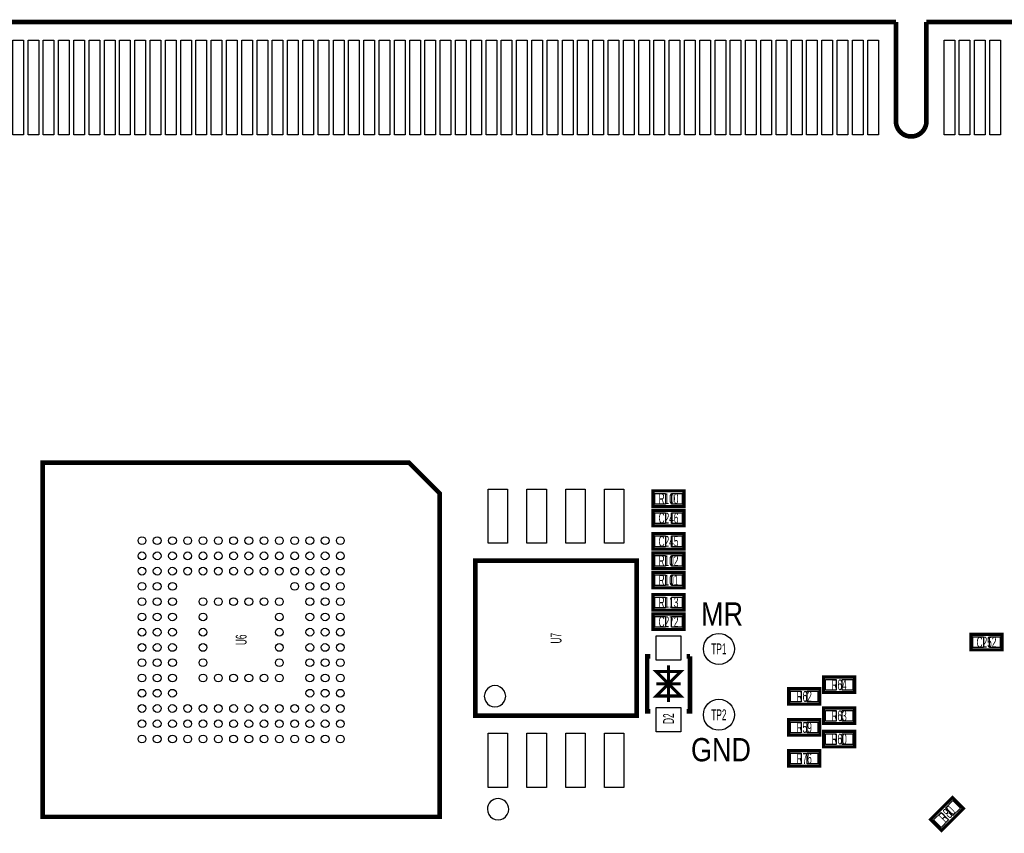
# Model space of a CAD drawing. Extents: x -5.4 to 82.1, y -0.1 to 50.1.
# Tile 3 of 4: x 13.8 to 46, y 23.4 to 50.1. Entities that reach past the tile are written whole.
import ezdxf
from ezdxf.enums import TextEntityAlignment as Align

# ---------------------------------------------------------------- set-up
doc = ezdxf.new("R2010")
doc.units = 0
doc.layers.add('DXF', color=2, linetype='CONTINUOUS')

msp = doc.modelspace()

# ---------------------------------------------------------------- linework, layer by layer
at = {"layer": 'DXF'}
for points, const_width in [([(0, 1.999996), (0, 49.492103), (0.508, 50.000103), (42.500093, 50.000103)], 0.1524), ([(42.500093, 50.000103), (42.500093, 46.750199)], 0.1524), ([(81.999988, 49.492103), (81.491988, 50.000103), (43.500091, 50.000103), (81.491988, 50.000103)], 0.1524), ([(43.500091, 46.750199), (43.500091, 50.000103)], 0.1524), ([(43.499888, 46.750199), (43.500091, 46.750199)], 0.1524), ([(27.556612, 34.561196), (27.556612, 23.961217), (14.556588, 23.961217), (14.556588, 35.561194), (26.556589, 35.561194), (27.556612, 34.561196)], 0.150012), ([(35.56, 34.638005), (34.544, 34.638005), (34.544, 34.130005), (35.56, 34.130005), (35.56, 34.638005)], 0.1016), ([(34.544, 33.495005), (35.56, 33.495005), (35.56, 34.003005), (34.544, 34.003005), (34.544, 33.495005)], 0.1016), ([(35.56, 33.241005), (34.544, 33.241005), (34.544, 32.733005), (35.56, 32.733005), (35.56, 33.241005)], 0.1016), ([(35.56, 32.606005), (34.544, 32.606005), (34.544, 32.098005), (35.56, 32.098005), (35.56, 32.606005)], 0.1016), ([(34.009101, 27.272005), (34.009101, 32.352005), (28.728899, 32.352005), (28.728899, 27.272005), (34.009101, 27.272005)], 0.1524), ([(34.544, 31.463005), (35.56, 31.463005), (35.56, 31.971005), (34.544, 31.971005), (34.544, 31.463005)], 0.1016), ([(35.56, 31.242), (34.544, 31.242), (34.544, 30.734), (35.56, 30.734), (35.56, 31.242)], 0.1016), ([(34.544, 30.099), (35.56, 30.099), (35.56, 30.607), (34.544, 30.607), (34.544, 30.099)], 0.1016), ([(45.974, 29.939005), (44.958, 29.939005), (44.958, 29.431005), (45.974, 29.431005), (45.974, 29.939005)], 0.1016), ([(34.452001, 29.220998), (34.352001, 29.220998), (34.352001, 27.421002), (34.452001, 27.421002)], 0.150012), ([(35.751999, 29.220998), (35.751999, 27.421002), (35.651999, 27.421002)], 0.150012), ([(35.751999, 29.220998), (35.651999, 29.220998)], 0.150012), ([(35.052, 28.321), (34.652001, 28.720999), (35.451999, 28.720999), (35.052, 28.321), (35.451999, 27.921001), (34.652001, 27.921001), (35.052, 28.321)], 0.1), ([(35.052, 28.920999), (35.052, 27.721001)], 0.1), ([(41.148, 28.542005), (40.132, 28.542005), (40.132, 28.034005), (41.148, 28.034005), (41.148, 28.542005)], 0.1016), ([(34.652001, 28.321), (35.451999, 28.321)], 0.1), ([(40.005, 28.161005), (38.989, 28.161005), (38.989, 27.653005), (40.005, 27.653005), (40.005, 28.161005)], 0.1016), ([(41.148, 27.526005), (40.132, 27.526005), (40.132, 27.018005), (41.148, 27.018005), (41.148, 27.526005)], 0.1016), ([(40.005, 27.145005), (38.989, 27.145005), (38.989, 26.637005), (40.005, 26.637005), (40.005, 27.145005)], 0.1016), ([(41.148, 26.764005), (40.132, 26.764005), (40.132, 26.256005), (41.148, 26.256005), (41.148, 26.764005)], 0.1016), ([(40.005, 26.129005), (38.989, 26.129005), (38.989, 25.621005), (40.005, 25.621005), (40.005, 26.129005)], 0.1016), ([(44.352185, 24.595074), (43.633771, 23.87666), (43.992978, 23.517454), (44.711391, 24.235867), (44.352185, 24.595074)], 0.1016)]:
    msp.add_lwpolyline(points, dxfattribs=dict(at, const_width=const_width))
for points in [[(0.508, 50.000103), (0, 49.492103), (0, 1.999996, 0.414214), (1.999996, 0), (79.999992, 0, 0.414214), (81.999988, 1.999996), (81.999988, 49.492103), (81.491988, 50.000103), (43.500091, 50.000103), (43.500091, 46.750199), (43.499888, 46.750199, -1.000207), (42.500093, 46.750199), (42.500093, 50.000103)], [(29.718991, 27.912009, 1), (29.019009, 27.912002, 1)], [(29.819041, 24.212017, 1), (29.118959, 24.211994, 1)]]:
    msp.add_lwpolyline(points, format="xyb", close=True, dxfattribs=at)
for points in [[(13.575081, 46.300187), (13.575081, 49.400181), (13.925093, 49.400181), (13.925093, 46.300187)], [(14.074978, 46.300187), (14.074978, 49.400181), (14.42499, 49.400181), (14.42499, 46.300187)], [(14.575079, 46.300187), (14.575079, 49.400181), (14.925091, 49.400181), (14.925091, 46.300187)], [(15.074976, 46.300187), (15.074976, 49.400181), (15.424988, 49.400181), (15.424988, 46.300187)], [(15.575077, 46.300187), (15.575077, 49.400181), (15.925089, 49.400181), (15.925089, 46.300187)], [(16.074974, 46.300187), (16.074974, 49.400181), (16.424986, 49.400181), (16.424986, 46.300187)], [(16.575075, 46.300187), (16.575075, 49.400181), (16.925087, 49.400181), (16.925087, 46.300187)], [(17.074972, 46.300187), (17.074972, 49.400181), (17.424984, 49.400181), (17.424984, 46.300187)], [(17.575073, 46.300187), (17.575073, 49.400181), (17.925085, 49.400181), (17.925085, 46.300187)], [(18.074996, 46.300187), (18.074996, 49.400181), (18.425008, 49.400181), (18.425008, 46.300187)], [(18.575096, 46.300187), (18.575096, 49.400181), (18.925108, 49.400181), (18.925108, 46.300187)], [(19.074994, 46.300187), (19.074994, 49.400181), (19.425006, 49.400181), (19.425006, 46.300187)], [(19.575094, 46.300187), (19.575094, 49.400181), (19.925106, 49.400181), (19.925106, 46.300187)], [(20.074992, 46.300187), (20.074992, 49.400181), (20.425004, 49.400181), (20.425004, 46.300187)], [(20.575092, 46.300187), (20.575092, 49.400181), (20.925104, 49.400181), (20.925104, 46.300187)], [(21.07499, 46.300187), (21.07499, 49.400181), (21.425002, 49.400181), (21.425002, 46.300187)], [(21.57509, 46.300187), (21.57509, 49.400181), (21.925102, 49.400181), (21.925102, 46.300187)], [(22.074988, 46.300187), (22.074988, 49.400181), (22.425, 49.400181), (22.425, 46.300187)], [(22.575088, 46.300187), (22.575088, 49.400181), (22.9251, 49.400181), (22.9251, 46.300187)], [(23.074986, 46.300187), (23.074986, 49.400181), (23.424998, 49.400181), (23.424998, 46.300187)], [(23.575086, 46.300187), (23.575086, 49.400181), (23.925098, 49.400181), (23.925098, 46.300187)], [(24.074984, 46.300187), (24.074984, 49.400181), (24.424996, 49.400181), (24.424996, 46.300187)], [(24.575084, 46.300187), (24.575084, 49.400181), (24.925096, 49.400181), (24.925096, 46.300187)], [(25.074982, 46.300187), (25.074982, 49.400181), (25.424994, 49.400181), (25.424994, 46.300187)], [(25.575082, 46.300187), (25.575082, 49.400181), (25.925094, 49.400181), (25.925094, 46.300187)], [(26.07498, 46.300187), (26.07498, 49.400181), (26.424992, 49.400181), (26.424992, 46.300187)], [(26.57508, 46.300187), (26.57508, 49.400181), (26.925092, 49.400181), (26.925092, 46.300187)], [(27.074978, 46.300187), (27.074978, 49.400181), (27.42499, 49.400181), (27.42499, 46.300187)], [(27.575078, 46.300187), (27.575078, 49.400181), (27.92509, 49.400181), (27.92509, 46.300187)], [(28.074976, 46.300187), (28.074976, 49.400181), (28.424988, 49.400181), (28.424988, 46.300187)], [(28.575076, 46.300187), (28.575076, 49.400181), (28.925088, 49.400181), (28.925088, 46.300187)], [(29.074974, 46.300187), (29.074974, 49.400181), (29.424986, 49.400181), (29.424986, 46.300187)], [(29.575074, 46.300187), (29.575074, 49.400181), (29.925086, 49.400181), (29.925086, 46.300187)], [(30.074972, 46.300187), (30.074972, 49.400181), (30.424984, 49.400181), (30.424984, 46.300187)], [(30.575072, 46.300187), (30.575072, 49.400181), (30.925084, 49.400181), (30.925084, 46.300187)], [(31.074995, 46.300187), (31.074995, 49.400181), (31.425007, 49.400181), (31.425007, 46.300187)], [(31.575096, 46.300187), (31.575096, 49.400181), (31.925108, 49.400181), (31.925108, 46.300187)], [(32.074993, 46.300187), (32.074993, 49.400181), (32.425005, 49.400181), (32.425005, 46.300187)], [(32.575094, 46.300187), (32.575094, 49.400181), (32.925106, 49.400181), (32.925106, 46.300187)], [(33.074991, 46.300187), (33.074991, 49.400181), (33.425003, 49.400181), (33.425003, 46.300187)], [(33.575092, 46.300187), (33.575092, 49.400181), (33.925104, 49.400181), (33.925104, 46.300187)], [(34.074989, 46.300187), (34.074989, 49.400181), (34.425001, 49.400181), (34.425001, 46.300187)], [(34.57509, 46.300187), (34.57509, 49.400181), (34.925102, 49.400181), (34.925102, 46.300187)], [(35.074987, 46.300187), (35.074987, 49.400181), (35.424999, 49.400181), (35.424999, 46.300187)], [(35.575088, 46.300187), (35.575088, 49.400181), (35.9251, 49.400181), (35.9251, 46.300187)], [(36.074985, 46.300187), (36.074985, 49.400181), (36.424997, 49.400181), (36.424997, 46.300187)], [(36.575086, 46.300187), (36.575086, 49.400181), (36.925098, 49.400181), (36.925098, 46.300187)], [(37.074881, 46.300187), (37.074881, 49.400181), (37.424893, 49.400181), (37.424893, 46.300187)], [(37.575084, 46.300187), (37.575084, 49.400181), (37.925096, 49.400181), (37.925096, 46.300187)], [(38.074879, 46.300187), (38.074879, 49.400181), (38.424891, 49.400181), (38.424891, 46.300187)], [(38.575082, 46.300187), (38.575082, 49.400181), (38.925094, 49.400181), (38.925094, 46.300187)], [(39.074877, 46.300187), (39.074877, 49.400181), (39.424889, 49.400181), (39.424889, 46.300187)], [(39.57508, 46.300187), (39.57508, 49.400181), (39.925092, 49.400181), (39.925092, 46.300187)], [(40.074875, 46.300187), (40.074875, 49.400181), (40.424887, 49.400181), (40.424887, 46.300187)], [(40.575078, 46.300187), (40.575078, 49.400181), (40.92509, 49.400181), (40.92509, 46.300187)], [(41.074873, 46.300187), (41.074873, 49.400181), (41.424885, 49.400181), (41.424885, 46.300187)], [(41.575076, 46.300187), (41.575076, 49.400181), (41.925088, 49.400181), (41.925088, 46.300187)], [(44.074893, 46.300187), (44.074893, 49.400181), (44.424905, 49.400181), (44.424905, 46.300187)], [(44.575095, 46.300187), (44.575095, 49.400181), (44.925107, 49.400181), (44.925107, 46.300187)], [(45.074891, 46.300187), (45.074891, 49.400181), (45.424903, 49.400181), (45.424903, 46.300187)], [(45.575093, 46.300187), (45.575093, 49.400181), (45.925105, 49.400181), (45.925105, 46.300187)], [(29.7815, 34.700997), (29.7815, 32.922997), (29.1465, 32.922997), (29.1465, 34.700997)], [(31.0515, 34.700997), (31.0515, 32.922997), (30.4165, 32.922997), (30.4165, 34.700997)], [(32.3215, 34.700997), (32.3215, 32.922997), (31.6865, 32.922997), (31.6865, 34.700997)], [(33.5915, 34.700997), (33.5915, 32.922997), (32.9565, 32.922997), (32.9565, 34.700997)], [(34.951924, 34.559011), (34.951924, 34.208999), (34.601912, 34.208999), (34.601912, 34.559011)], [(35.502088, 34.559011), (35.502088, 34.208999), (35.152076, 34.208999), (35.152076, 34.559011)], [(34.601912, 33.573999), (34.601912, 33.924011), (34.951924, 33.924011), (34.951924, 33.573999)], [(35.152076, 33.573999), (35.152076, 33.924011), (35.502088, 33.924011), (35.502088, 33.573999)], [(34.951924, 33.162011), (34.951924, 32.811999), (34.601912, 32.811999), (34.601912, 33.162011)], [(35.502088, 33.162011), (35.502088, 32.811999), (35.152076, 32.811999), (35.152076, 33.162011)], [(34.951924, 32.527011), (34.951924, 32.176999), (34.601912, 32.176999), (34.601912, 32.527011)], [(35.502088, 32.527011), (35.502088, 32.176999), (35.152076, 32.176999), (35.152076, 32.527011)], [(34.601912, 31.541999), (34.601912, 31.892011), (34.951924, 31.892011), (34.951924, 31.541999)], [(35.152076, 31.541999), (35.152076, 31.892011), (35.502088, 31.892011), (35.502088, 31.541999)], [(34.951924, 31.163006), (34.951924, 30.812994), (34.601912, 30.812994), (34.601912, 31.163006)], [(35.502088, 31.163006), (35.502088, 30.812994), (35.152076, 30.812994), (35.152076, 31.163006)], [(34.601912, 30.177994), (34.601912, 30.528006), (34.951924, 30.528006), (34.951924, 30.177994)], [(35.152076, 30.177994), (35.152076, 30.528006), (35.502088, 30.528006), (35.502088, 30.177994)], [(34.652001, 29.896003), (35.451999, 29.896003), (35.451999, 29.096005), (34.652001, 29.096005)], [(45.365924, 29.860011), (45.365924, 29.509999), (45.015912, 29.509999), (45.015912, 29.860011)], [(45.916088, 29.860011), (45.916088, 29.509999), (45.566076, 29.509999), (45.566076, 29.860011)], [(40.539924, 28.463011), (40.539924, 28.112999), (40.189912, 28.112999), (40.189912, 28.463011)], [(41.090088, 28.463011), (41.090088, 28.112999), (40.740076, 28.112999), (40.740076, 28.463011)], [(39.396924, 28.082011), (39.396924, 27.731999), (39.046912, 27.731999), (39.046912, 28.082011)], [(39.947088, 28.082011), (39.947088, 27.731999), (39.597076, 27.731999), (39.597076, 28.082011)], [(34.652001, 27.545995), (35.451999, 27.545995), (35.451999, 26.745997), (34.652001, 26.745997)], [(40.539924, 27.447011), (40.539924, 27.096999), (40.189912, 27.096999), (40.189912, 27.447011)], [(41.090088, 27.447011), (41.090088, 27.096999), (40.740076, 27.096999), (40.740076, 27.447011)], [(39.396924, 27.066011), (39.396924, 26.715999), (39.046912, 26.715999), (39.046912, 27.066011)], [(39.947088, 27.066011), (39.947088, 26.715999), (39.597076, 26.715999), (39.597076, 27.066011)], [(29.7815, 26.701013), (29.7815, 24.923013), (29.1465, 24.923013), (29.1465, 26.701013)], [(31.0515, 26.701013), (31.0515, 24.923013), (30.4165, 24.923013), (30.4165, 26.701013)], [(32.3215, 26.701013), (32.3215, 24.923013), (31.6865, 24.923013), (31.6865, 26.701013)], [(33.5915, 26.701013), (33.5915, 24.923013), (32.9565, 24.923013), (32.9565, 26.701013)], [(40.539924, 26.685011), (40.539924, 26.334999), (40.189912, 26.334999), (40.189912, 26.685011)], [(41.090088, 26.685011), (41.090088, 26.334999), (40.740076, 26.334999), (40.740076, 26.685011)], [(39.396924, 26.050011), (39.396924, 25.699999), (39.046912, 25.699999), (39.046912, 26.050011)], [(39.947088, 26.050011), (39.947088, 25.699999), (39.597076, 25.699999), (39.597076, 26.050011)], [(44.367094, 24.498273), (44.61459, 24.250777), (44.367094, 24.003281), (44.119599, 24.250777)], [(43.978068, 24.109246), (44.225564, 23.861751), (43.978068, 23.614255), (43.730572, 23.861751)]]:
    msp.add_lwpolyline(points, close=True, dxfattribs=at)
at = {"layer": 'DXF', "const_width": 0.1524}
msp.add_lwpolyline([(42.500093, 46.750199, 1.000207), (43.499888, 46.750199)], format="xyb", dxfattribs=at)
at = {"layer": 'DXF'}
for centre, radius in [((17.806695, 33.01111), 0.127), ((18.306491, 33.01111), 0.127), ((18.806693, 33.01111), 0.127), ((19.306489, 33.01111), 0.127), ((19.806691, 33.01111), 0.127), ((20.306513, 33.01111), 0.127), ((20.806689, 33.01111), 0.127), ((21.306511, 33.01111), 0.127), ((21.806687, 33.01111), 0.127), ((22.306509, 33.01111), 0.127), ((22.806711, 33.01111), 0.127), ((23.306507, 33.01111), 0.127), ((23.806709, 33.01111), 0.127), ((24.306505, 33.01111), 0.127), ((17.806695, 32.511314), 0.127), ((18.306491, 32.511314), 0.127), ((18.806693, 32.511314), 0.127), ((19.306489, 32.511314), 0.127), ((19.806691, 32.511314), 0.127), ((20.306513, 32.511314), 0.127), ((20.806689, 32.511314), 0.127), ((21.306511, 32.511314), 0.127), ((21.806687, 32.511314), 0.127), ((22.306509, 32.511314), 0.127), ((22.806711, 32.511314), 0.127), ((23.306507, 32.511314), 0.127), ((23.806709, 32.511314), 0.127), ((24.306505, 32.511314), 0.127), ((17.806695, 32.011112), 0.127), ((18.306491, 32.011112), 0.127), ((18.806693, 32.011112), 0.127), ((19.306489, 32.011112), 0.127), ((19.806691, 32.011112), 0.127), ((20.306513, 32.011112), 0.127), ((20.806689, 32.011112), 0.127), ((21.306511, 32.011112), 0.127), ((21.806687, 32.011112), 0.127), ((22.306509, 32.011112), 0.127), ((22.806711, 32.011112), 0.127), ((23.306507, 32.011112), 0.127), ((23.806709, 32.011112), 0.127), ((24.306505, 32.011112), 0.127), ((17.806695, 31.511316), 0.127), ((18.306491, 31.511316), 0.127), ((18.806693, 31.511316), 0.127), ((22.806711, 31.511316), 0.127), ((23.306507, 31.511316), 0.127), ((23.806709, 31.511316), 0.127), ((24.306505, 31.511316), 0.127), ((17.806695, 31.011114), 0.127), ((18.306491, 31.011114), 0.127), ((18.806693, 31.011114), 0.127), ((19.806691, 31.011114), 0.127), ((20.306513, 31.011114), 0.127), ((20.806689, 31.011114), 0.127), ((21.306511, 31.011114), 0.127), ((21.806687, 31.011114), 0.127), ((22.306509, 31.011114), 0.127), ((23.306507, 31.011114), 0.127), ((23.806709, 31.011114), 0.127), ((24.306505, 31.011114), 0.127), ((17.806695, 30.511293), 0.127), ((18.306491, 30.511293), 0.127), ((18.806693, 30.511293), 0.127), ((19.806691, 30.511293), 0.127), ((22.306509, 30.511293), 0.127), ((23.306507, 30.511293), 0.127), ((23.806709, 30.511293), 0.127), ((24.306505, 30.511293), 0.127), ((17.806695, 30.011116), 0.127), ((18.306491, 30.011116), 0.127), ((18.806693, 30.011116), 0.127), ((19.806691, 30.011116), 0.127), ((22.306509, 30.011116), 0.127), ((23.306507, 30.011116), 0.127), ((23.806709, 30.011116), 0.127), ((24.306505, 30.011116), 0.127), ((36.703, 29.464), 0.508), ((17.806695, 29.511295), 0.127), ((18.306491, 29.511295), 0.127), ((18.806693, 29.511295), 0.127), ((19.806691, 29.511295), 0.127), ((22.306509, 29.511295), 0.127), ((23.306507, 29.511295), 0.127), ((23.806709, 29.511295), 0.127), ((24.306505, 29.511295), 0.127), ((17.806695, 29.011118), 0.127), ((18.306491, 29.011118), 0.127), ((18.806693, 29.011118), 0.127), ((19.806691, 29.011118), 0.127), ((22.306509, 29.011118), 0.127), ((23.306507, 29.011118), 0.127), ((23.806709, 29.011118), 0.127), ((24.306505, 29.011118), 0.127), ((17.806695, 28.511297), 0.127), ((18.306491, 28.511297), 0.127), ((18.806693, 28.511297), 0.127), ((19.806691, 28.511297), 0.127), ((20.306513, 28.511297), 0.127), ((20.806689, 28.511297), 0.127), ((21.306511, 28.511297), 0.127), ((21.806687, 28.511297), 0.127), ((22.306509, 28.511297), 0.127), ((23.306507, 28.511297), 0.127), ((23.806709, 28.511297), 0.127), ((24.306505, 28.511297), 0.127), ((17.806695, 28.011095), 0.127), ((18.306491, 28.011095), 0.127), ((18.806693, 28.011095), 0.127), ((23.306507, 28.011095), 0.127), ((23.806709, 28.011095), 0.127), ((24.306505, 28.011095), 0.127), ((36.703, 27.305), 0.508), ((17.806695, 27.511299), 0.127), ((18.306491, 27.511299), 0.127), ((18.806693, 27.511299), 0.127), ((19.306489, 27.511299), 0.127), ((19.806691, 27.511299), 0.127), ((20.306513, 27.511299), 0.127), ((20.806689, 27.511299), 0.127), ((21.306511, 27.511299), 0.127), ((21.806687, 27.511299), 0.127), ((22.306509, 27.511299), 0.127), ((22.806711, 27.511299), 0.127), ((23.306507, 27.511299), 0.127), ((23.806709, 27.511299), 0.127), ((24.306505, 27.511299), 0.127), ((17.806695, 27.011097), 0.127), ((18.306491, 27.011097), 0.127), ((18.806693, 27.011097), 0.127), ((19.306489, 27.011097), 0.127), ((19.806691, 27.011097), 0.127), ((20.306513, 27.011097), 0.127), ((20.806689, 27.011097), 0.127), ((21.306511, 27.011097), 0.127), ((21.806687, 27.011097), 0.127), ((22.306509, 27.011097), 0.127), ((22.806711, 27.011097), 0.127), ((23.306507, 27.011097), 0.127), ((23.806709, 27.011097), 0.127), ((24.306505, 27.011097), 0.127), ((17.806695, 26.511301), 0.127), ((18.306491, 26.511301), 0.127), ((18.806693, 26.511301), 0.127), ((19.306489, 26.511301), 0.127), ((19.806691, 26.511301), 0.127), ((20.306513, 26.511301), 0.127), ((20.806689, 26.511301), 0.127), ((21.306511, 26.511301), 0.127), ((21.806687, 26.511301), 0.127), ((22.306509, 26.511301), 0.127), ((22.806711, 26.511301), 0.127), ((23.306507, 26.511301), 0.127), ((23.806709, 26.511301), 0.127), ((24.306505, 26.511301), 0.127)]:
    msp.add_circle(centre, radius, dxfattribs=at)

# ---------------------------------------------------------------- texts
at = {"layer": 'DXF', "width": 0.571429}
for s, p in [('R100', (35.052, 34.206205)), ('C246', (35.052, 33.571205)), ('C245', (35.052, 32.809205)), ('R102', (35.052, 32.174205)), ('R101', (35.052, 31.539205)), ('R113', (35.052, 30.8102)), ('C272', (35.052, 30.1752)), ('C252', (45.466, 29.507205)), ('TP1', (36.703, 29.2862)), ('R64', (40.64, 28.110205)), ('R62', (39.497, 27.729205)), ('TP2', (36.703, 27.1272)), ('R63', (40.64, 27.094205)), ('R59', (39.497, 26.713205)), ('R60', (40.64, 26.332205)), ('R76', (39.497, 25.697205))]:
    msp.add_text(s, height=0.3556, dxfattribs=at).set_placement(p, align=Align.CENTER)
at = {"layer": 'DXF', "width": 0.866667}
for s, p in [('MR', (36.1188, 30.226)), ('GND', (35.7886, 25.781))]:
    msp.add_text(s, height=0.762, dxfattribs=at).set_placement(p)
at = {"layer": 'DXF', "width": 0.571429}
for s, rotation, p in [('U6', 90, (21.2344, 29.761053)), ('U7', 90, (31.5468, 29.811853)), ('D2', 90, (35.2298, 27.178)), ('R80', 45, (44.29826, 23.930483))]:
    msp.add_text(s, height=0.3556, rotation=rotation, dxfattribs=at).set_placement(p, align=Align.CENTER)

doc.saveas('drawing.dxf')
